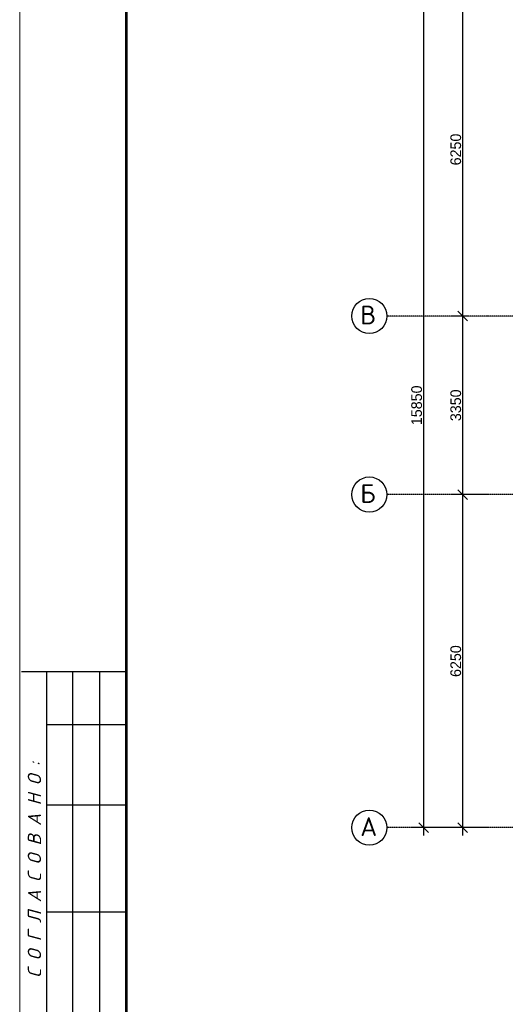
# Model space of a CAD drawing. Extents: x 4114239 to 5838486, y 780458 to 1383318.
# Tile 141 of 231: x 4308800 to 4317911, y 1220473 to 1238949. Entities that reach past the tile are written whole.
import ezdxf

# ---------------------------------------------------------------- set-up
doc = ezdxf.new("R2010")
doc.units = 0
doc.header["$MEASUREMENT"] = 0
doc.linetypes.add('DASHED', pattern=[0.75, 0.5, -0.25])
doc.layers.add('PDF_Text', color=7, linetype='Continuous', true_color=0x002eb8)
doc.layers.add('линия40', color=7, linetype='Continuous', lineweight=5)
doc.layers.add('Основные', color=160, linetype='Continuous', lineweight=40)
doc.styles.add('PDF ISOCPEUR', font='isocpeur.ttf')
doc.styles.add('ГОСТ 250', font='isocpeui.ttf', dxfattribs={"height": 300})
doc.dimstyles.new('ISO-25$0', dxfattribs={"dimtxt": 200, "dimasz": 180, "dimexe": 200, "dimexo": 300, "dimgap": 30, "dimtad": 1, "dimdec": 0, "dimdsep": 46, "dimtxsty": 'Standard', "dimblk": 'OBLIQUE', "dimcen": 2, "dimdle": 150, "dimclrd": 256, "dimclre": 256, "dimclrt": 256, "dimadec": 0, "dimazin": 0, "dimtfac": 1, "dimtdec": 0, "dimtmove": 1, "dimatfit": 3, "dimldrblk": 'OBLIQUE', "dimfxl": 500, "dimfxlon": 1, "dimarcsym": 0})

# ---------------------------------------------------------------- blocks, each defined once
blk = doc.blocks.new('_Oblique')
at = {"color": 0, "linetype": 'ByBlock', "lineweight": -2}
blk.add_line((-0.5, -0.5), (0.5, 0.5), dxfattribs=at)
blk = doc.blocks.new('*D1907')
at = {"color": 218, "lineweight": -2, "true_color": 0x4d004d, "transparency": 16777216}
for p, q in [((4317112, 1223638), (4317112, 1230188)), ((4317543, 1230038), (4316912, 1230038)), ((4317543, 1223788), (4316912, 1223788))]:
    blk.add_line(p, q, dxfattribs=at)
at = {"layer": 'Defpoints', "color": 0, "transparency": 16777216}
for p in [(4317112, 1230038), (4317843, 1230038), (4317843, 1223788)]:
    blk.add_point(p, dxfattribs=at)
at = {"color": 218, "lineweight": -2, "true_color": 0x4d004d, "transparency": 16777216, "xscale": 180, "yscale": 180, "zscale": 180}
for p, rotation in [((4317112, 1230038), 90), ((4317112, 1223788), 270)]:
    blk.add_blockref('_Oblique', p, dxfattribs=dict(at, rotation=rotation))
at = {"color": 218, "true_color": 0x4d004d, "transparency": 16777216, "insert": (4316982, 1226913), "char_height": 200, "attachment_point": 5, "rotation": 90}
blk.add_mtext('6250', dxfattribs=at)
blk = doc.blocks.new('*D1908')
at = {"color": 218, "lineweight": -2, "true_color": 0x4d004d, "transparency": 16777216}
for p, q in [((4317112, 1229888), (4317112, 1233538)), ((4317238, 1233388), (4316912, 1233388)), ((4317543, 1230038), (4316912, 1230038))]:
    blk.add_line(p, q, dxfattribs=at)
at = {"layer": 'Defpoints', "color": 0, "transparency": 16777216}
for p in [(4317112, 1233388), (4317538, 1233388), (4317843, 1230038)]:
    blk.add_point(p, dxfattribs=at)
at = {"color": 218, "lineweight": -2, "true_color": 0x4d004d, "transparency": 16777216, "xscale": 180, "yscale": 180, "zscale": 180}
for p, rotation in [((4317112, 1233388), 90), ((4317112, 1230038), 270)]:
    blk.add_blockref('_Oblique', p, dxfattribs=dict(at, rotation=rotation))
at = {"color": 218, "true_color": 0x4d004d, "transparency": 16777216, "insert": (4316982, 1231713), "char_height": 200, "attachment_point": 5, "rotation": 90}
blk.add_mtext('3350', dxfattribs=at)
blk = doc.blocks.new('*D1909')
at = {"color": 218, "lineweight": -2, "true_color": 0x4d004d, "transparency": 16777216}
for p, q in [((4317112, 1233238), (4317112, 1239788)), ((4317191, 1239638), (4316912, 1239638)), ((4317238, 1233388), (4316912, 1233388))]:
    blk.add_line(p, q, dxfattribs=at)
at = {"layer": 'Defpoints', "color": 0, "transparency": 16777216}
for p in [(4317112, 1239638), (4317491, 1239638), (4317538, 1233388)]:
    blk.add_point(p, dxfattribs=at)
at = {"color": 218, "lineweight": -2, "true_color": 0x4d004d, "transparency": 16777216, "xscale": 180, "yscale": 180, "zscale": 180}
for p, rotation in [((4317112, 1239638), 90), ((4317112, 1233388), 270)]:
    blk.add_blockref('_Oblique', p, dxfattribs=dict(at, rotation=rotation))
at = {"color": 218, "true_color": 0x4d004d, "transparency": 16777216, "insert": (4316982, 1236513), "char_height": 200, "attachment_point": 5, "rotation": 90}
blk.add_mtext('6250', dxfattribs=at)
blk = doc.blocks.new('*D1910')
at = {"color": 218, "lineweight": -2, "true_color": 0x4d004d, "transparency": 16777216}
for p, q in [((4316378, 1239788), (4316378, 1223638)), ((4316878, 1239638), (4316178, 1239638)), ((4316878, 1223788), (4316178, 1223788))]:
    blk.add_line(p, q, dxfattribs=at)
at = {"layer": 'Defpoints', "color": 0, "transparency": 16777216}
for p in [(4317491, 1239638), (4316378, 1223788), (4317543, 1223788)]:
    blk.add_point(p, dxfattribs=at)
at = {"color": 218, "lineweight": -2, "true_color": 0x4d004d, "transparency": 16777216, "xscale": 180, "yscale": 180, "zscale": 180}
for p, rotation in [((4316378, 1239638), 90), ((4316378, 1223788), 270)]:
    blk.add_blockref('_Oblique', p, dxfattribs=dict(at, rotation=rotation))
at = {"color": 218, "true_color": 0x4d004d, "transparency": 16777216, "insert": (4316248, 1231713), "char_height": 200, "attachment_point": 5, "rotation": 90}
blk.add_mtext('15850', dxfattribs=at)

msp = doc.modelspace()

# ---------------------------------------------------------------- linework, layer by layer
at = {"color": 1, "linetype": 'DASHED', "ltscale": 2}
for p, q in [((4318308.5899, 1233388.2856), (4315690.861, 1233388.2856)), ((4318308.5899, 1230038.2856), (4315690.861, 1230038.2856)), ((4318308.5899, 1223788.2856), (4315690.861, 1223788.2856))]:
    msp.add_line(p, q, dxfattribs=at)
at = {"color": 0}
for p, q in [((4310796.5164, 1226709.7425), (4308831.4859, 1226709.7425)), ((4309300.1811, 1226709.7425), (4309300.1811, 1220199.7425)), ((4309790.1811, 1226709.7425), (4309790.1811, 1220199.7425)), ((4310300.1811, 1226709.7425), (4310300.1811, 1220199.7425)), ((4310796.5164, 1225719.7425), (4309300.1811, 1225719.7425)), ((4310796.5164, 1224209.7425), (4309300.1811, 1224209.7425)), ((4310796.5164, 1222199.7425), (4309300.1811, 1222199.7425))]:
    msp.add_line(p, q, dxfattribs=at)
for centre in [(4315360.861, 1233388.2856), (4315360.861, 1230038.2856), (4315360.861, 1223788.2856)]:
    msp.add_circle(centre, 330)
at = {"layer": 'линия40', "ltscale": 3}
for p, q in [((4308800.1811, 1211179.7425), (4308800.1811, 1253179.7425)), ((4310800.1811, 1211679.7425), (4310800.1811, 1252679.7425)), ((4310800.1811, 1252679.7425), (4310800.1811, 1211679.7425)), ((4310800.1811, 1252679.7425), (4310800.1811, 1211679.7425))]:
    msp.add_line(p, q, dxfattribs=at)
at = {"layer": 'линия40', "ltscale": 3, "const_width": 50}
msp.add_lwpolyline([(4367700.1811, 1211679.7425), (4310800.1811, 1211679.7425), (4310800.1811, 1252679.7425), (4367700.1811, 1252679.7425)], close=True, dxfattribs=at)

# ---------------------------------------------------------------- texts
at = {"layer": 'PDF_Text', "color": 0, "style": 'PDF ISOCPEUR'}
for s, p in [('В', (4315190.1111, 1233231.4638)), ('Б', (4315190.1111, 1229881.4638)), ('А', (4315190.1111, 1223631.4638))]:
    msp.add_text(s, height=351.7196, dxfattribs=at).set_placement(p)
at = {"layer": 'Основные', "color": 0, "style": 'ГОСТ 250'}
msp.add_text('С О Г Л А С О В А Н О :', height=250, rotation=90, dxfattribs=at).set_placement((4309202.3339, 1220972.4596))

# ---------------------------------------------------------------- dimensions: what is measured, and where the dimension line sits
at = {"color": 0}
for base, p1, p2, picture, middle in [((4316377.9006, 1223788.2856), (4317491.1381, 1239638.2856), (4317542.904, 1223788.2856), '*D1910', (4316247.9006, 1231713.2856)), ((4317112.0069, 1239638.2856), (4317538.4088, 1233388.2856), (4317491.1381, 1239638.2856), '*D1909', (4316982.0069, 1236513.2856)), ((4317112.0069, 1233388.2856), (4317842.904, 1230038.2856), (4317538.4088, 1233388.2856), '*D1908', (4316982.0069, 1231713.2856)), ((4317112.0069, 1230038.2856), (4317842.904, 1223788.2856), (4317842.904, 1230038.2856), '*D1907', (4316982.0069, 1226913.2856))]:
    dim = msp.add_linear_dim(base=base, p1=p1, p2=p2, angle=90, dimstyle='ISO-25$0', dxfattribs=at)
    dim.commit()
    dim.dimension.update_dxf_attribs({"geometry": picture, "text_midpoint": middle})

doc.saveas('drawing.dxf')
